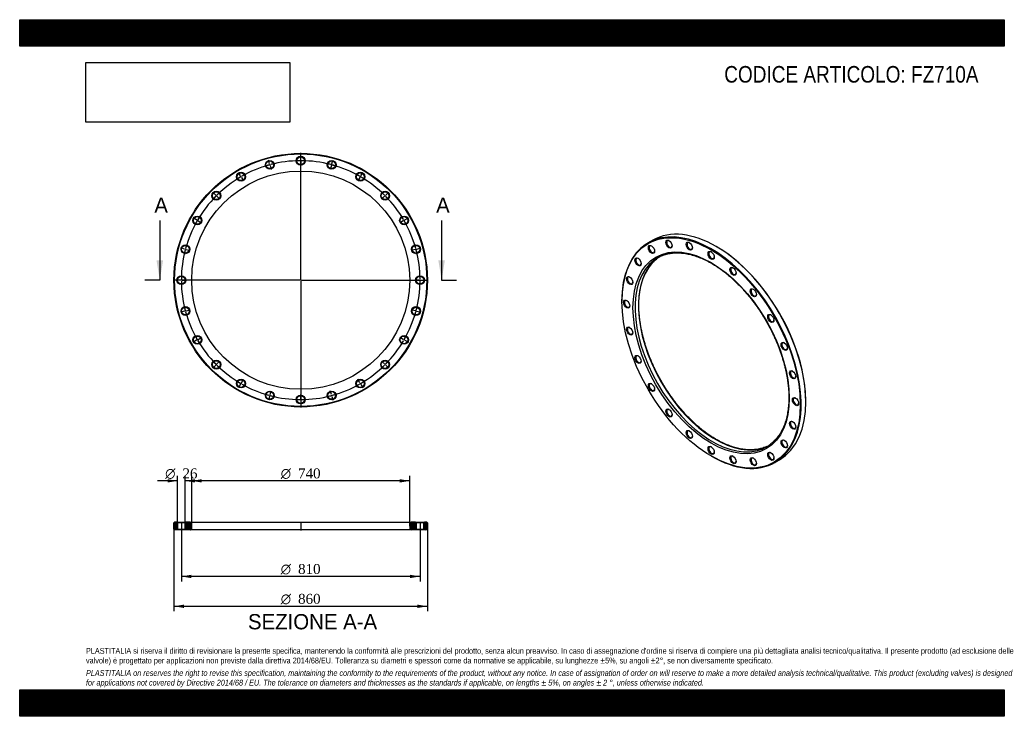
# Model space of a CAD drawing. Header units: millimetres. Extents: x 0 to 3341, y 0 to 2363.
import ezdxf
from ezdxf.enums import TextEntityAlignment as Align
from ezdxf.lldxf.tags import DXFTag

# ---------------------------------------------------------------- set-up
doc = ezdxf.new("R2010")
doc.units = ezdxf.units.MM
doc.header["$LTSCALE"] = 11.25
for name, color, linetype in [('Default', 7, 'Continuous'), ('DV2_Default', 7, 'Continuous'), ('DV3_Default', 7, 'Continuous'), ('FZ710A', 7, 'Continuous')]:
    doc.layers.add(name, color=color, linetype=linetype)
doc.styles.add('SEACAD_Solid_Edge_ANSI', font='seans.ttf')
doc.styles.add('SEACAD_Solid_Edge_ANSI1_Symbols', font='semeca1.ttf')
doc.styles.add('SEACAD_Times_New_Roman', font='times.ttf')
tags = doc.linetypes.add('CENTER2', pattern=[28.575, 19.05, -3.175, 3.175, -3.175]).pattern_tags.tags
tags[10:11] = [DXFTag(74, 4), DXFTag(75, 0), DXFTag(340, '0'), DXFTag(46, 0.0), DXFTag(50, 0.0), DXFTag(44, 0.0), DXFTag(45, 0.0)]
tags[8:9] = [DXFTag(74, 4), DXFTag(75, 0), DXFTag(340, '0'), DXFTag(46, 0.0), DXFTag(50, 0.0), DXFTag(44, 0.0), DXFTag(45, 0.0)]
tags[6:7] = [DXFTag(74, 4), DXFTag(75, 0), DXFTag(340, '0'), DXFTag(46, 0.0), DXFTag(50, 0.0), DXFTag(44, 0.0), DXFTag(45, 0.0)]
tags[4:5] = [DXFTag(74, 4), DXFTag(75, 0), DXFTag(340, '0'), DXFTag(46, 0.0), DXFTag(50, 0.0), DXFTag(44, 0.0), DXFTag(45, 0.0)]
picture_1 = doc.add_image_def('image1.jpg', size_in_pixel=(4302, 1260))

# ---------------------------------------------------------------- blocks, each defined once
blk = doc.blocks.new('SE')
at = {"layer": 'FZ710A', "color": 7, "linetype": 'Continuous'}
for p, q in [((2148.4, 1614.6), (2132.8, 1605.7)), ((2364.8, 1592.5), (2363.4, 1593.3)), ((2043.8, 1408.8), (2043.8, 1407.2)), ((2667.4, 1066.7), (2667.4, 1068.3)), ((2346.4, 883), (2347.8, 882.2)), ((2562.8, 860.9), (2578.4, 869.9))]:
    blk.add_line(p, q, dxfattribs=at)
for centre, major_axis in [((2346.4, 1232.5), (-214, 370.7)), ((2346.4, 1232.5), (187.5, -324.8)), ((2203.2, 1601.5), (7.5, -13)), ((2272.3, 1594.7), (7.5, -13)), ((2143.9, 1583.2), (7.5, -13)), ((2346.4, 1563.1), (7.5, -13)), ((2098.4, 1541), (7.5, -13)), ((2420.5, 1509.1), (7.5, -13)), ((2069.8, 1477.7), (7.5, -13)), ((2489.6, 1436.2), (7.5, -13)), ((2060, 1397.8), (7.5, -13)), ((2548.9, 1349.4), (7.5, -13)), ((2069.8, 1306.6), (7.5, -13)), ((2594.4, 1254.6), (7.5, -13)), ((2098.4, 1210.3), (7.5, -13)), ((2623, 1158.3), (7.5, -13)), ((2143.9, 1115.5), (7.5, -13)), ((2632.8, 1067.1), (7.5, -13)), ((2203.2, 1028.7), (7.5, -13)), ((2623, 987.2), (7.5, -13)), ((2272.3, 955.8), (7.5, -13)), ((2594.4, 923.9), (7.5, -13)), ((2346.4, 901.8), (7.5, -13)), ((2420.5, 870.2), (7.5, -13)), ((2489.6, 863.4), (7.5, -13)), ((2548.9, 881.7), (7.5, -13))]:
    blk.add_ellipse(centre, major_axis=major_axis, ratio=0.57735, dxfattribs=at)
for centre, major_axis, start_param, end_param in [((2363.4, 1242.3), (-215, 372.4), 3.141593, 6.283185), ((2347.8, 1233.3), (215, -372.4), 0, 3.926991), ((2204.6, 1602.3), (-6.5, 11.3), 0, 3.852754), ((2204.6, 1602.3), (-6.5, 11.3), 5.572024, 6.283185), ((2273.7, 1595.5), (-6.5, 11.3), 0, 3.852754), ((2273.7, 1595.5), (-6.5, 11.3), 5.572024, 6.283185), ((2145.3, 1584), (-6.5, 11.3), 0, 3.852754), ((2145.3, 1584), (-6.5, 11.3), 5.572024, 6.283185), ((2347.8, 1564), (-6.5, 11.3), 0, 3.852754), ((2347.8, 1564), (-6.5, 11.3), 5.572024, 6.283185), ((2364.8, 1243.1), (214, -370.7), 0.785398, 2.356194), ((2349.9, 1234.5), (-185, 320.4), 0.07479, 3.059921), ((2361.3, 1241), (185, -320.4), 3.220574, 6.212555), ((2099.8, 1541.8), (-6.5, 11.3), 0, 3.852754), ((2099.8, 1541.8), (-6.5, 11.3), 5.572024, 6.283185), ((2349.9, 1234.5), (-185, 320.4), 0, 0.07479), ((2361.3, 1241), (185, -320.4), 3.172175, 3.220574), ((2349.9, 1234.5), (-185, 320.4), 6.206803, 6.283185), ((2421.9, 1509.9), (-6.5, 11.3), 0, 3.852754), ((2421.9, 1509.9), (-6.5, 11.3), 5.572024, 6.283185), ((2071.2, 1478.6), (-6.5, 11.3), 0, 3.852754), ((2071.2, 1478.6), (-6.5, 11.3), 5.572024, 6.283185), ((2491, 1437), (-6.5, 11.3), 0, 3.852754), ((2491, 1437), (-6.5, 11.3), 5.572024, 6.283185), ((2061.4, 1398.6), (-6.5, 11.3), 0, 3.852754), ((2061.4, 1398.6), (-6.5, 11.3), 5.572024, 6.283185), ((2550.3, 1350.2), (-6.5, 11.3), 0, 3.852754), ((2550.3, 1350.2), (-6.5, 11.3), 5.572024, 6.283185), ((2071.2, 1307.4), (-6.5, 11.3), 0, 3.852754), ((2071.2, 1307.4), (-6.5, 11.3), 5.572024, 6.283185), ((2595.8, 1255.4), (-6.5, 11.3), 0, 3.852754), ((2595.8, 1255.4), (-6.5, 11.3), 5.572024, 6.283185), ((2099.8, 1211.1), (-6.5, 11.3), 0, 3.852754), ((2099.8, 1211.1), (-6.5, 11.3), 5.572024, 6.283185), ((2624.4, 1159.2), (-6.5, 11.3), 0, 3.852754), ((2624.4, 1159.2), (-6.5, 11.3), 5.572024, 6.283185), ((2145.3, 1116.4), (-6.5, 11.3), 0, 3.852754), ((2145.3, 1116.4), (-6.5, 11.3), 5.572024, 6.283185), ((2634.2, 1067.9), (-6.5, 11.3), 0, 3.852754), ((2634.2, 1067.9), (-6.5, 11.3), 5.572024, 6.283185), ((2204.6, 1029.6), (-6.5, 11.3), 0, 3.852754), ((2204.6, 1029.6), (-6.5, 11.3), 5.572024, 6.283185), ((2624.4, 988), (-6.5, 11.3), 0, 3.852754), ((2624.4, 988), (-6.5, 11.3), 5.572024, 6.283185), ((2273.7, 956.7), (-6.5, 11.3), 0, 3.852754), ((2273.7, 956.7), (-6.5, 11.3), 5.572024, 6.283185), ((2595.8, 924.7), (-6.5, 11.3), 0, 3.852754), ((2595.8, 924.7), (-6.5, 11.3), 5.572024, 6.283185), ((2347.8, 902.6), (-6.5, 11.3), 0, 3.852754), ((2347.8, 902.6), (-6.5, 11.3), 5.572024, 6.283185), ((2349.9, 1234.5), (-185, 320.4), 3.059921, 3.223451), ((2361.3, 1241), (185, -320.4), 6.212555, 6.252603), ((2347.8, 1233.3), (215, -372.4), 5.497787, 6.283185), ((2421.9, 871.1), (-6.5, 11.3), 0, 3.852754), ((2421.9, 871.1), (-6.5, 11.3), 5.572024, 6.283185), ((2491, 864.2), (-6.5, 11.3), 0, 3.852754), ((2491, 864.2), (-6.5, 11.3), 5.572024, 6.283185), ((2550.3, 882.5), (-6.5, 11.3), 0, 3.852754), ((2550.3, 882.5), (-6.5, 11.3), 5.572024, 6.283185)]:
    blk.add_ellipse(centre, major_axis=major_axis, ratio=0.57735, start_param=start_param, end_param=end_param, dxfattribs=at)
for points, knots in [([(2179.2, 1561.9), (2180.8, 1562.6), (2184.5, 1564.1), (2191.3, 1566.3), (2199.1, 1568.4), (2207.1, 1570), (2215.4, 1571.1), (2223.8, 1571.7), (2232.4, 1571.9), (2241.2, 1571.6), (2250.2, 1570.8), (2259.2, 1569.6), (2268.4, 1567.9), (2277.7, 1565.7), (2287.2, 1563.1), (2296.7, 1560), (2306.3, 1556.4), (2315.9, 1552.4), (2325.6, 1548), (2335.3, 1543.1), (2345.1, 1537.8), (2354.9, 1532), (2364.6, 1525.8), (2374.4, 1519.3), (2384.1, 1512.3), (2393.8, 1504.9), (2403.4, 1497.1), (2412.9, 1489), (2422.4, 1480.5), (2431.7, 1471.7), (2441, 1462.5), (2450.1, 1453), (2459, 1443.2), (2467.8, 1433.1), (2476.5, 1422.7), (2485, 1412), (2493.2, 1401.1), (2501.3, 1390), (2509.2, 1378.6), (2516.8, 1367.1), (2524.2, 1355.3), (2531.3, 1343.4), (2538.2, 1331.3), (2544.9, 1319.1), (2551.2, 1306.8), (2557.3, 1294.3), (2563, 1281.8), (2568.5, 1269.2), (2573.7, 1256.6), (2578.5, 1243.9), (2583, 1231.2), (2587.2, 1218.5), (2591, 1205.9), (2594.6, 1193.3), (2597.7, 1180.7), (2600.5, 1168.2), (2603, 1155.8), (2605.1, 1143.6), (2606.8, 1131.4), (2608.2, 1119.4), (2609.2, 1107.6), (2609.9, 1096), (2610.2, 1084.5), (2610.1, 1073.3), (2609.6, 1062.3), (2608.8, 1051.5), (2607.6, 1041), (2606.1, 1030.8), (2604.2, 1020.9), (2602, 1011.3), (2599.4, 1002), (2596.5, 993), (2593.2, 984.3), (2589.6, 976), (2585.6, 968.1), (2581.4, 960.6), (2576.8, 953.4), (2571.8, 946.6), (2566.6, 940.2), (2561.1, 934.2), (2555.3, 928.8), (2551.1, 925.1), (2549.1, 923.6), (2549.1, 923.6)], [0, 0, 0, 0, 0.007612, 0.020323, 0.033021, 0.045702, 0.058365, 0.071008, 0.083633, 0.09624, 0.10883, 0.121407, 0.133971, 0.146526, 0.159072, 0.171613, 0.184149, 0.196683, 0.209214, 0.221744, 0.234274, 0.246804, 0.259334, 0.271866, 0.284399, 0.296933, 0.309469, 0.322006, 0.334545, 0.347086, 0.359628, 0.372171, 0.384716, 0.397262, 0.40981, 0.422358, 0.434907, 0.447457, 0.460008, 0.472559, 0.48511, 0.497662, 0.510214, 0.522766, 0.535318, 0.547869, 0.56042, 0.57297, 0.585519, 0.598068, 0.610615, 0.623161, 0.635706, 0.64825, 0.660792, 0.673333, 0.685871, 0.698409, 0.710944, 0.723477, 0.736009, 0.748538, 0.761067, 0.773594, 0.786119, 0.798645, 0.81117, 0.823695, 0.836222, 0.848751, 0.861283, 0.873821, 0.886365, 0.898918, 0.911482, 0.924059, 0.936652, 0.949261, 0.961889, 0.974537, 0.987205, 0.99989, 1, 1, 1, 1]), ([(2363.8, 939.2), (2361.9, 940.3), (2357.2, 943), (2348.8, 948.2), (2339.1, 954.7), (2329.4, 961.6), (2319.7, 968.9), (2310.1, 976.5), (2300.5, 984.6), (2291, 993), (2281.7, 1001.7), (2272.4, 1010.8), (2263.3, 1020.3), (2254.3, 1030), (2245.4, 1040), (2236.7, 1050.4), (2228.2, 1060.9), (2219.9, 1071.8), (2211.8, 1082.9), (2203.9, 1094.2), (2196.2, 1105.7), (2188.7, 1117.4), (2181.5, 1129.3), (2174.6, 1141.4), (2167.9, 1153.5), (2161.5, 1165.9), (2155.3, 1178.3), (2149.5, 1190.8), (2144, 1203.4), (2138.7, 1216), (2133.8, 1228.6), (2129.2, 1241.3), (2125, 1254), (2121, 1266.7), (2117.4, 1279.3), (2114.2, 1291.9), (2111.3, 1304.4), (2108.8, 1316.8), (2106.6, 1329.1), (2104.7, 1341.2), (2103.3, 1353.3), (2102.2, 1365.1), (2101.4, 1376.8), (2101.1, 1388.3), (2101.1, 1399.6), (2101.4, 1410.7), (2102.2, 1421.5), (2103.2, 1432), (2104.7, 1442.3), (2106.5, 1452.3), (2108.6, 1462), (2111.1, 1471.4), (2114, 1480.5), (2117.2, 1489.2), (2120.7, 1497.6), (2124.6, 1505.6), (2128.8, 1513.2), (2133.3, 1520.5), (2138.2, 1527.3), (2143.3, 1533.8), (2148.8, 1539.9), (2154.5, 1545.5), (2159.3, 1549.7), (2161.9, 1551.7), (2162.6, 1552.2)], [0, 0, 0, 0, 0.008623, 0.02503, 0.041438, 0.057849, 0.074261, 0.090675, 0.107091, 0.123509, 0.13993, 0.156352, 0.172776, 0.189203, 0.20563, 0.22206, 0.23849, 0.254922, 0.271355, 0.287789, 0.304224, 0.320659, 0.337095, 0.35353, 0.369966, 0.386401, 0.402836, 0.419271, 0.435704, 0.452137, 0.468569, 0.484999, 0.501428, 0.517855, 0.53428, 0.550703, 0.567125, 0.583544, 0.599961, 0.616375, 0.632787, 0.649197, 0.665604, 0.682009, 0.698413, 0.714814, 0.731215, 0.747616, 0.764017, 0.780419, 0.796824, 0.813233, 0.829648, 0.846072, 0.862506, 0.878954, 0.895418, 0.911902, 0.928408, 0.944937, 0.961492, 0.978073, 0.994679, 1, 1, 1, 1]), ([(2533.1, 914), (2530.4, 913), (2525.9, 911.1), (2518.1, 908.7), (2510.2, 906.7), (2502.1, 905.3), (2493.8, 904.3), (2485.3, 903.7), (2476.7, 903.7), (2467.9, 904.1), (2458.9, 904.9), (2449.8, 906.3), (2440.6, 908.1), (2431.2, 910.4), (2421.8, 913.1), (2412.3, 916.3), (2402.7, 920), (2393, 924.1), (2383.3, 928.6), (2373.4, 933.7), (2367.3, 937.1), (2363.8, 939.2)], [0, 0, 0, 0, 0.052401, 0.105533, 0.158606, 0.211606, 0.264529, 0.31737, 0.370134, 0.422824, 0.475449, 0.528017, 0.580537, 0.633018, 0.685468, 0.737894, 0.790303, 0.842701, 0.895091, 0.947477, 1, 1, 1, 1])]:
    blk.add_open_spline(points, degree=3, knots=knots, dxfattribs=at)
blk = doc.blocks.new('SE1')
at = {"layer": 'Default', "color": 7, "linetype": 'CENTER2'}
for start, end in [(90.4244, 104.5756), (75.4244, 89.5756), (105.4244, 119.5756), (60.4244, 74.5756), (120.4244, 134.5756), (45.4244, 59.5756), (135.4244, 149.5756), (30.4244, 44.5756), (150.4244, 164.5756), (15.4244, 29.5756), (165.4244, 179.5756), (0.4244, 14.5756), (180.4244, 194.5756), (345.4244, 359.5756), (195.4244, 209.5756), (330.4244, 344.5756), (210.4244, 224.5756), (315.4244, 329.5756), (225.4244, 239.5756), (300.4244, 314.5756), (240.4244, 254.5756), (285.4244, 299.5756), (255.4244, 269.5756), (270.4244, 284.5756)]:
    blk.add_arc((953.6, 1479.2), 405, start, end, dxfattribs=at)
at = {"layer": 'DV2_Default', "color": 7, "linetype": 'CENTER2'}
for p, q in [((953.6, 1482.2), (953.6, 1911)), ((848, 1873.3), (844.5, 1886.6)), ((849.2, 1869), (848.4, 1871.9)), ((953.6, 1887.2), (953.6, 1901)), ((953.6, 1882.7), (953.6, 1885.7)), ((953.6, 1881.2), (953.6, 1867.5)), ((1058.1, 1869), (1058.9, 1871.9)), ((1059.2, 1873.3), (1062.8, 1886.6)), ((749.6, 1832.6), (742.8, 1844.5)), ((849.6, 1867.5), (853.2, 1854.2)), ((1057.7, 1867.5), (1054.1, 1854.2)), ((1157.6, 1832.6), (1164.5, 1844.5)), ((751.9, 1828.7), (750.4, 1831.3)), ((752.6, 1827.4), (759.5, 1815.5)), ((1154.6, 1827.4), (1147.8, 1815.5)), ((1155.4, 1828.7), (1156.9, 1831.3)), ((665.1, 1767.7), (655.4, 1777.4)), ((1242.1, 1767.7), (1251.9, 1777.4)), ((668.3, 1764.5), (666.2, 1766.7)), ((669.4, 1763.5), (679.1, 1753.7)), ((1237.9, 1763.5), (1228.2, 1753.7)), ((1239, 1764.5), (1241.1, 1766.7)), ((600.3, 1683.2), (588.4, 1690.1)), ((604.2, 1681), (601.6, 1682.5)), ((605.5, 1680.2), (617.4, 1673.3)), ((1301.8, 1680.2), (1289.9, 1673.3)), ((1303.1, 1681), (1305.7, 1682.5)), ((1307, 1683.2), (1318.9, 1690.1)), ((559.5, 1584.8), (546.3, 1588.4)), ((563.9, 1583.6), (561, 1584.4)), ((565.3, 1583.3), (578.6, 1579.7)), ((1341.9, 1583.3), (1328.7, 1579.7)), ((1343.4, 1583.6), (1346.3, 1584.4)), ((1347.7, 1584.8), (1361, 1588.4)), ((950.6, 1479.2), (521.9, 1479.2)), ((545.6, 1479.2), (531.9, 1479.2)), ((550.1, 1479.2), (547.1, 1479.2)), ((551.6, 1479.2), (565.4, 1479.2)), ((955.1, 1479.2), (952.1, 1479.2)), ((953.6, 1480.7), (953.6, 1477.7)), ((953.6, 1476.2), (953.6, 1047.5)), ((956.6, 1479.2), (1385.4, 1479.2)), ((1355.6, 1479.2), (1341.9, 1479.2)), ((1355.6, 1479.2), (1343.9, 1479.2)), ((1357.1, 1479.2), (1360.1, 1479.2)), ((1357.1, 1479.2), (1360.1, 1479.2)), ((1361.6, 1479.2), (1373.4, 1479.2)), ((1361.6, 1479.2), (1375.4, 1479.2)), ((559.5, 1373.6), (546.3, 1370.1)), ((563.9, 1374.8), (561, 1374)), ((565.3, 1375.2), (578.6, 1378.7)), ((1341.9, 1375.2), (1328.7, 1378.7)), ((1343.4, 1374.8), (1346.3, 1374)), ((1347.7, 1373.6), (1361, 1370.1)), ((600.3, 1275.2), (588.4, 1268.3)), ((604.2, 1277.5), (601.6, 1276)), ((605.5, 1278.2), (617.4, 1285.1)), ((1301.8, 1278.2), (1289.9, 1285.1)), ((1303.1, 1277.5), (1305.7, 1276)), ((1307, 1275.2), (1318.9, 1268.3)), ((669.4, 1195), (679.1, 1204.7)), ((1237.9, 1195), (1228.2, 1204.7)), ((665.1, 1190.7), (655.4, 1181)), ((668.3, 1193.9), (666.2, 1191.8)), ((1239, 1193.9), (1241.1, 1191.8)), ((1242.1, 1190.7), (1251.9, 1181)), ((752.6, 1131.1), (759.5, 1143)), ((1154.6, 1131.1), (1147.8, 1143)), ((749.6, 1125.9), (742.8, 1114)), ((751.9, 1129.8), (750.4, 1127.2)), ((849.6, 1090.9), (853.2, 1104.2)), ((1057.7, 1090.9), (1054.1, 1104.2)), ((1155.4, 1129.8), (1156.9, 1127.2)), ((1157.6, 1125.9), (1164.5, 1114)), ((848, 1085.1), (844.5, 1071.8)), ((849.2, 1089.5), (848.4, 1086.6)), ((953.6, 1077.2), (953.6, 1091)), ((953.6, 1075.7), (953.6, 1072.7)), ((953.6, 1071.2), (953.6, 1057.5)), ((1058.1, 1089.5), (1058.9, 1086.6)), ((1059.2, 1085.1), (1062.8, 1071.8))]:
    blk.add_line(p, q, dxfattribs=at)
for start, end in [(102.6304, 104.5756), (90.4244, 92.3696), (89.7878, 90.2122), (87.6304, 89.5756), (75.4244, 77.3696), (117.6304, 119.5756), (105.4244, 107.3696), (104.7878, 105.2122), (74.7878, 75.2122), (72.6304, 74.5756), (60.4244, 62.3696), (120.4244, 122.3696), (119.7878, 120.2122), (59.7878, 60.2122), (57.6304, 59.5756), (132.6304, 134.5756), (45.4244, 47.3696), (135.4244, 137.3696), (134.7878, 135.2122), (44.7878, 45.2122), (42.6304, 44.5756), (150.4244, 152.3696), (149.7878, 150.2122), (147.6304, 149.5756), (30.4244, 32.3696), (29.7878, 30.2122), (27.6304, 29.5756), (165.4244, 167.3696), (164.7878, 165.2122), (162.6304, 164.5756), (15.4244, 17.3696), (14.7878, 15.2122), (12.6304, 14.5756), (179.7878, 180.2122), (177.6304, 179.5756), (180.4244, 182.3696), (0.4244, 2.3696), (357.6304, 359.5756), (0.4244, 2.0867), (357.9133, 359.5756), (359.7878, 0.2122), (359.7878, 0.2122), (192.6304, 194.5756), (194.7878, 195.2122), (195.4244, 197.3696), (342.6304, 344.5756), (344.7878, 345.2122), (345.4244, 347.3696), (207.6304, 209.5756), (209.7878, 210.2122), (210.4244, 212.3696), (327.6304, 329.5756), (329.7878, 330.2122), (330.4244, 332.3696), (222.6304, 224.5756), (315.4244, 317.3696), (224.7878, 225.2122), (225.4244, 227.3696), (312.6304, 314.5756), (314.7878, 315.2122), (237.6304, 239.5756), (300.4244, 302.3696), (239.7878, 240.2122), (240.4244, 242.3696), (297.6304, 299.5756), (299.7878, 300.2122), (252.6304, 254.5756), (254.7878, 255.2122), (255.4244, 257.3696), (267.6304, 269.5756), (269.7878, 270.2122), (270.4244, 272.3696), (282.6304, 284.5756), (284.7878, 285.2122), (285.4244, 287.3696)]:
    blk.add_arc((953.6, 1479.2), 405, start, end, dxfattribs=at)
at = {"layer": 'FZ710A', "color": 7, "linetype": 'Continuous'}
for centre, radius in [((953.6, 1479.2), 430), ((953.6, 1479.2), 428), ((848.8, 1870.4), 15), ((848.8, 1870.4), 13), ((953.6, 1884.2), 15), ((953.6, 1884.2), 13), ((1058.5, 1870.4), 15), ((1058.5, 1870.4), 13), ((953.6, 1479.2), 370), ((751.1, 1830), 15), ((751.1, 1830), 13), ((1156.1, 1830), 15), ((1156.1, 1830), 13), ((667.3, 1765.6), 15), ((667.3, 1765.6), 13), ((1240, 1765.6), 15), ((1240, 1765.6), 13), ((602.9, 1681.7), 15), ((602.9, 1681.7), 13), ((1304.4, 1681.7), 15), ((1304.4, 1681.7), 13), ((562.4, 1584), 15), ((562.4, 1584), 13), ((1344.8, 1584), 15), ((1344.8, 1584), 13), ((548.6, 1479.2), 15), ((548.6, 1479.2), 13), ((1358.6, 1479.2), 15), ((1358.6, 1479.2), 13), ((562.4, 1374.4), 15), ((562.4, 1374.4), 13), ((1344.8, 1374.4), 15), ((1344.8, 1374.4), 13), ((602.9, 1276.7), 15), ((602.9, 1276.7), 13), ((1304.4, 1276.7), 15), ((1304.4, 1276.7), 13), ((667.3, 1192.8), 15), ((667.3, 1192.8), 13), ((1240, 1192.8), 15), ((1240, 1192.8), 13), ((751.1, 1128.5), 15), ((751.1, 1128.5), 13), ((1156.1, 1128.5), 15), ((1156.1, 1128.5), 13), ((848.8, 1088), 15), ((1058.5, 1088), 15), ((848.8, 1088), 13), ((953.6, 1074.2), 15), ((953.6, 1074.2), 13), ((1058.5, 1088), 13)]:
    blk.add_circle(centre, radius, dxfattribs=at)
blk = doc.blocks.new('SE3')
at = {"color": 7, "linetype": 'Continuous', "style": 'SEACAD_Solid_Edge_ANSI'}
blk.add_text('A', height=51.7, dxfattribs=at).set_placement((456.9, 1759.3), align=Align.TOP_LEFT)
blk = doc.blocks.new('SE4')
at = {"color": 7, "linetype": 'Continuous', "style": 'SEACAD_Solid_Edge_ANSI'}
blk.add_text('A', height=51.7, dxfattribs=at).set_placement((1413.1, 1759.3), align=Align.TOP_LEFT)
blk = doc.blocks.new('SEANNOT_GROUP')
at = {"linetype": 'Continuous'}
blk.add_hatch(color=7, dxfattribs=at).paths.add_polyline_path([(464.3, 1546.7), (475.5, 1479.2), (486.8, 1546.7)])
at = {"color": 7, "linetype": 'Continuous'}
blk.add_lwpolyline([(475.5, 1681.7), (475.5, 1479.2)], dxfattribs=at)
blk = doc.blocks.new('SEANNOT_GROUP1')
at = {"linetype": 'Continuous'}
blk.add_hatch(color=7, dxfattribs=at).paths.add_polyline_path([(1420.5, 1546.7), (1431.8, 1479.2), (1443, 1546.7)])
at = {"color": 7, "linetype": 'Continuous'}
blk.add_lwpolyline([(1431.8, 1681.7), (1431.8, 1479.2)], dxfattribs=at)
blk = doc.blocks.new('SE2')
at = {"layer": 'Default', "color": 7, "linetype": 'CENTER2'}
for p, q in [((475.5, 1479.2), (424.9, 1479.2)), ((1431.8, 1479.2), (1482.4, 1479.2))]:
    blk.add_line(p, q, dxfattribs=at)
at = {"layer": 'Default'}
for name in ['SE3', 'SE4', 'SEANNOT_GROUP', 'SEANNOT_GROUP1']:
    blk.add_blockref(name, (0, 0), dxfattribs=at)
blk = doc.blocks.new('SE5')
at = {"layer": 'FZ710A', "linetype": 'Continuous'}
h = blk.add_hatch(dxfattribs=at)
h.set_pattern_fill('LINE', scale=0.62992, angle=45, style=0)
h.paths.add_polyline_path([(533.6, 658.3), (525.6, 658.3), (523.6, 656.3), (523.6, 634.3), (525.6, 632.3), (533.6, 632.3), (535.6, 634.3), (535.6, 656.3)])
h = blk.add_hatch(dxfattribs=at)
h.set_pattern_fill('LINE', scale=0.62992, angle=45, style=0)
edge = h.paths.add_edge_path()
edge.add_line((563.6, 632.3), (578.6, 632.3))
edge.add_arc((578.6, 637.3), 5, 270, 360)
edge.add_line((583.6, 637.3), (583.6, 653.3))
edge.add_arc((578.6, 653.3), 5, 0, 90)
edge.add_line((578.6, 658.3), (563.6, 658.3))
edge.add_line((563.6, 658.3), (561.6, 656.3))
edge.add_line((561.6, 656.3), (561.6, 634.3))
edge.add_line((561.6, 634.3), (563.6, 632.3))
h = blk.add_hatch(dxfattribs=at)
h.set_pattern_fill('LINE', scale=0.629921, angle=45, style=0)
edge = h.paths.add_edge_path()
edge.add_line((1345.6, 634.3), (1345.6, 656.3))
edge.add_line((1345.6, 656.3), (1343.6, 658.3))
edge.add_line((1343.6, 658.3), (1328.6, 658.3))
edge.add_arc((1328.6, 653.3), 5, 90, 180)
edge.add_line((1323.6, 653.3), (1323.6, 637.3))
edge.add_arc((1328.6, 637.3), 5, 180, 270)
edge.add_line((1328.6, 632.3), (1343.6, 632.3))
edge.add_line((1343.6, 632.3), (1345.6, 634.3))
h = blk.add_hatch(dxfattribs=at)
h.set_pattern_fill('LINE', scale=0.629921, angle=45, style=0)
h.paths.add_polyline_path([(1371.6, 656.3), (1371.6, 634.3), (1373.6, 632.3), (1381.6, 632.3), (1383.6, 634.3), (1383.6, 656.3), (1381.6, 658.3), (1373.6, 658.3)])
at = {"layer": 'DV3_Default', "color": 7, "linetype": 'CENTER2'}
for p, q in [((548.6, 660), (548.6, 630.5)), ((953.6, 660), (953.6, 630.5)), ((1358.6, 660), (1358.6, 630.5))]:
    blk.add_line(p, q, dxfattribs=at)
at = {"layer": 'FZ710A', "color": 7, "linetype": 'Continuous'}
for p, q in [((525.6, 658.3), (523.6, 656.3)), ((523.6, 634.3), (523.6, 656.3)), ((533.6, 658.3), (525.6, 658.3)), ((533.6, 658.3), (563.6, 658.3)), ((533.6, 658.3), (535.6, 656.3)), ((561.6, 656.3), (535.6, 656.3)), ((535.6, 656.3), (535.6, 634.3)), ((561.6, 656.3), (563.6, 658.3)), ((561.6, 634.3), (561.6, 656.3)), ((578.6, 658.3), (563.6, 658.3)), ((578.6, 658.3), (1328.6, 658.3)), ((583.6, 637.3), (583.6, 653.3)), ((1323.6, 653.3), (1323.6, 637.3)), ((1343.6, 658.3), (1328.6, 658.3)), ((1343.6, 658.3), (1373.6, 658.3)), ((1343.6, 658.3), (1345.6, 656.3)), ((1371.6, 656.3), (1345.6, 656.3)), ((1345.6, 656.3), (1345.6, 634.3)), ((1371.6, 656.3), (1373.6, 658.3)), ((1371.6, 634.3), (1371.6, 656.3)), ((1381.6, 658.3), (1373.6, 658.3)), ((1383.6, 656.3), (1381.6, 658.3)), ((1383.6, 656.3), (1383.6, 634.3)), ((523.6, 634.3), (525.6, 632.3)), ((533.6, 632.3), (525.6, 632.3)), ((535.6, 634.3), (533.6, 632.3)), ((563.6, 632.3), (533.6, 632.3)), ((535.6, 634.3), (561.6, 634.3)), ((563.6, 632.3), (561.6, 634.3)), ((578.6, 632.3), (563.6, 632.3)), ((1328.6, 632.3), (578.6, 632.3)), ((1343.6, 632.3), (1328.6, 632.3)), ((1345.6, 634.3), (1343.6, 632.3)), ((1373.6, 632.3), (1343.6, 632.3)), ((1345.6, 634.3), (1371.6, 634.3)), ((1373.6, 632.3), (1371.6, 634.3)), ((1381.6, 632.3), (1373.6, 632.3)), ((1381.6, 632.3), (1383.6, 634.3))]:
    blk.add_line(p, q, dxfattribs=at)
for centre, start, end in [((578.6, 653.3), 0, 90), ((578.6, 637.3), 270, 0), ((1328.6, 653.3), 90, 180), ((1328.6, 637.3), 180, 270)]:
    blk.add_arc(centre, 5, start, end, dxfattribs=at)
blk = doc.blocks.new('GDimGGroup')
at = {"layer": 'Default', "linetype": 'Continuous'}
for points in [[(617.4, 804.1), (583.6, 798.5), (617.4, 792.9)], [(1289.9, 804.1), (1289.9, 792.9), (1323.6, 798.5)]]:
    blk.add_hatch(color=7, dxfattribs=at).paths.add_polyline_path(points)
at = {"layer": 'Default', "color": 7, "linetype": 'Continuous'}
for p, q in [((583.6, 645.3), (583.6, 815.4)), ((1323.6, 645.3), (1323.6, 815.4)), ((1323.6, 798.5), (583.6, 798.5))]:
    blk.add_line(p, q, dxfattribs=at)
for s, height, style, p in [('O', 33.7, 'SEACAD_Solid_Edge_ANSI1_Symbols', (885.9, 840.7)), ('740', 33.75, 'SEACAD_Times_New_Roman', (944.6, 840.7))]:
    blk.add_text(s, height=height, dxfattribs=dict(at, style=style)).set_placement(p, align=Align.TOP_LEFT)
blk = doc.blocks.new('GDimGGroup1')
at = {"layer": 'Default', "linetype": 'Continuous'}
for points in [[(582.4, 468.7), (582.4, 479.9), (548.6, 474.3)], [(1324.9, 468.7), (1358.6, 474.3), (1324.9, 479.9)]]:
    blk.add_hatch(color=7, dxfattribs=at).paths.add_polyline_path(points)
at = {"layer": 'Default', "color": 7, "linetype": 'Continuous'}
for p, q in [((548.6, 634.3), (548.6, 457.4)), ((1358.6, 634.3), (1358.6, 457.4)), ((1358.6, 474.3), (548.6, 474.3))]:
    blk.add_line(p, q, dxfattribs=at)
for s, height, style, p in [('O', 33.7, 'SEACAD_Solid_Edge_ANSI1_Symbols', (885.9, 516.5)), ('810', 33.75, 'SEACAD_Times_New_Roman', (944.6, 516.5))]:
    blk.add_text(s, height=height, dxfattribs=dict(at, style=style)).set_placement(p, align=Align.TOP_LEFT)
blk = doc.blocks.new('GDimGGroup2')
at = {"layer": 'Default', "linetype": 'Continuous'}
for points in [[(557.4, 367.4), (557.4, 378.7), (523.6, 373.1)], [(1349.9, 367.4), (1383.6, 373.1), (1349.9, 378.7)]]:
    blk.add_hatch(color=7, dxfattribs=at).paths.add_polyline_path(points)
at = {"layer": 'Default', "color": 7, "linetype": 'Continuous'}
for p, q in [((523.6, 645.3), (523.6, 356.2)), ((1383.6, 645.3), (1383.6, 356.2)), ((523.6, 373.1), (1383.6, 373.1))]:
    blk.add_line(p, q, dxfattribs=at)
for s, height, style, p in [('O', 33.7, 'SEACAD_Solid_Edge_ANSI1_Symbols', (885.9, 415.2)), ('860', 33.75, 'SEACAD_Times_New_Roman', (944.6, 415.2))]:
    blk.add_text(s, height=height, dxfattribs=dict(at, style=style)).set_placement(p, align=Align.TOP_LEFT)
blk = doc.blocks.new('GDimGGroup3')
at = {"layer": 'Default', "linetype": 'Continuous'}
for points in [[(501.9, 804.1), (501.9, 792.9), (535.6, 798.5)], [(595.4, 804.1), (561.6, 798.5), (595.4, 792.9)]]:
    blk.add_hatch(color=7, dxfattribs=at).paths.add_polyline_path(points)
at = {"layer": 'Default', "color": 7, "linetype": 'Continuous'}
for p, q in [((535.6, 656.3), (535.6, 815.4)), ((561.6, 656.3), (561.6, 815.4)), ((535.6, 798.5), (468.1, 798.5)), ((629.1, 798.5), (561.6, 798.5))]:
    blk.add_line(p, q, dxfattribs=at)
for s, height, style, p in [('O', 33.7, 'SEACAD_Solid_Edge_ANSI1_Symbols', (493.7, 840.7)), ('26', 33.75, 'SEACAD_Times_New_Roman', (552.4, 840.7))]:
    blk.add_text(s, height=height, dxfattribs=dict(at, style=style)).set_placement(p, align=Align.TOP_LEFT)

msp = doc.modelspace()

# ---------------------------------------------------------------- hatches: boundary and pattern name
at = {"layer": 'Default', "linetype": 'Continuous'}
h = msp.add_hatch(dxfattribs=at)
h.set_pattern_fill('LINE', scale=0.629921, angle=45, style=0)
h.paths.add_polyline_path([(3341.2, 2272.5), (3341.2, 2362.5), (0, 2362.5), (0, 2272.5)])
for points in [[(3341.2, 2272.5), (3341.2, 2362.5), (0, 2362.5), (0, 2272.5)], [(3341.2, 0), (3341.2, 90), (0, 90), (0, 0)]]:
    msp.add_hatch(color=7, dxfattribs=at).paths.add_polyline_path(points)
h = msp.add_hatch(dxfattribs=at)
h.set_pattern_fill('LINE', scale=0.629921, angle=45, style=0)
h.paths.add_polyline_path([(3341.2, 0), (3341.2, 90), (0, 90), (0, 0)])

# ---------------------------------------------------------------- linework, layer by layer
at = {"layer": 'Default', "color": 7, "linetype": 'Continuous'}
for p, q in [((0, 2362.5), (3341.2, 2362.5)), ((0, 2272.5), (0, 2362.5)), ((3341.2, 2362.5), (3341.2, 2272.5)), ((3341.2, 2272.5), (0, 2272.5)), ((0, 90), (3341.2, 90)), ((0, 0), (0, 90)), ((3341.2, 90), (3341.2, 0)), ((3341.2, 0), (0, 0))]:
    msp.add_line(p, q, dxfattribs=at)

# ---------------------------------------------------------------- block references
at = {"layer": 'Default'}
for name in ['SE1', 'SE2', 'SE', 'GDimGGroup3', 'GDimGGroup', 'SE5', 'GDimGGroup2', 'GDimGGroup1']:
    msp.add_blockref(name, (0, 0), dxfattribs=at)

# ---------------------------------------------------------------- texts
at = {"layer": 'Default', "color": 7, "linetype": 'Continuous', "style": 'SEACAD_Solid_Edge_ANSI'}
msp.add_text('SEZIONE A-A', height=51.75, dxfattribs=at).set_placement((774.6, 346.7), align=Align.TOP_LEFT)
at = {"layer": 'Default', "attachment_point": 1}
for s, insert, char_height, width in [('{\\fArial Narrow|b0||i0||c0|p34;\\C7;\\H56.25;\\W1.;CODICE ARTICOLO: FZ710A}', (2390.9, 2205.4), 56.25, 892.12), ("{\\fArial Narrow|b0||i0||c0|p34;\\C7;\\H19.6875;\\W1.;PLASTITALIA si riserva il diritto di revisionare la presente specifica, mantenendo la conformità alle prescrizioni del prodotto, senza alcun preavviso. In caso di assegnazione d'ordine si riserva di compiere una più dettagliata analisi tecnico/qualitativa. Il presente prodotto (ad esclusione delle \\P}{\\fArial Narrow|b0||i0||c0|p34;\\C7;\\H19.6875;\\W1.;valvole) è progettato per applicazioni non previste dalla direttiva 2014/68/EU. Tolleranza su diametri e spessori come da normative se applicabile, su lunghezze ±5%, su angoli ±2°, se non diversamente specificato.\\P}{\\fArial Narrow|b0||i0||c0|p34;\\C7;\\H5.625;\\W1.;   \\P}{\\fArial Narrow|b0||i1||c0|p34;\\C7;\\H19.6875;\\W1.;PLASTITALIA on reserves the right to revise this specification, maintaining the conformity to the requirements of the product, without any notice. In case of assignation of order on will reserve to make a more detailed analysis technical/qualitative. This product (excluding valves) is designed \\P}{\\fArial Narrow|b0||i1||c0|p34;\\C7;\\H19.6875;\\W1.;for applications not covered by Directive 2014/68 / EU. The tolerance on diameters and thicknesses as the standards if applicable, on lengths ± 5%, on angles ± 2 °, unless otherwise indicated.\\P}", (225, 231.8), 19.6875, 2891.25)]:
    msp.add_mtext(s, dxfattribs=dict(at, insert=insert, char_height=char_height, width=width))

# ---------------------------------------------------------------- pictures from other files: only their frames are drawn
image = msp.add_image(picture_1, insert=(225, 2014.9), size_in_units=(691.4, 202.5))
image.dxf.flags = 7

doc.saveas('drawing.dxf')
